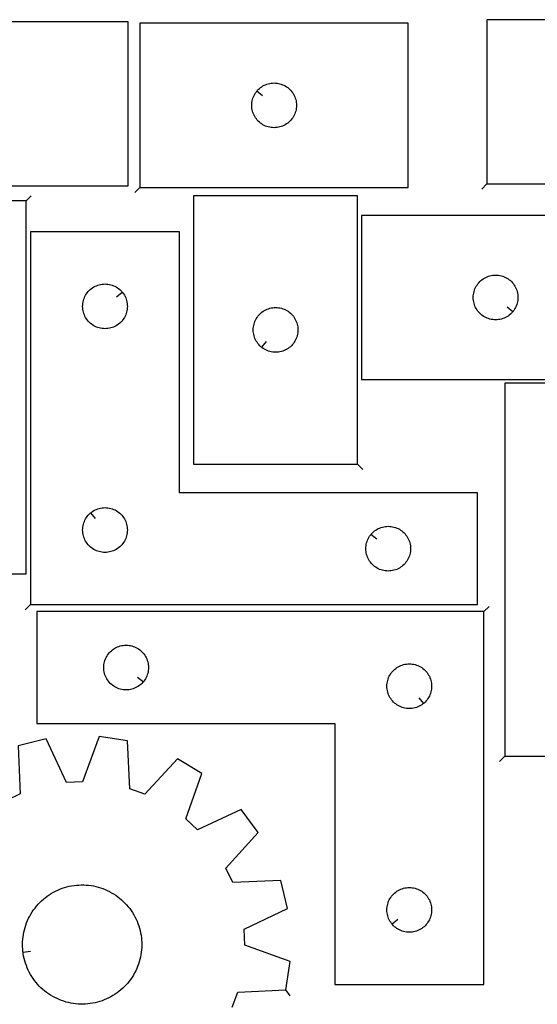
# Model space of a CAD drawing. Header units: millimetres. Extents: x 7 to 1243, y 7 to 1778.
# Tile 11 of 16: x 297 to 506, y 1382 to 1778. Entities that reach past the tile are written whole.
import ezdxf

# ---------------------------------------------------------------- set-up
doc = ezdxf.new("R2010")
doc.units = ezdxf.units.MM
doc.layers.add('CUT', color=7, linetype='CONTINUOUS', true_color=0x000000)
doc.layers.add('LEADIN', color=1, linetype='CONTINUOUS', true_color=0xff0000)

msp = doc.modelspace()

# ---------------------------------------------------------------- linework, layer by layer
at = {"layer": 'CUT'}
for points in [[(233.10549, 1711.435853), (341.10549, 1711.435853), (341.10549, 1777.435853), (233.10549, 1777.435853)], [(345.819724, 1710.848451), (453.819724, 1710.848451), (453.819724, 1776.848451), (345.819724, 1776.848451)], [(485.502524, 1712.309388), (593.502524, 1712.309388), (593.502524, 1778.309388), (485.502524, 1778.309388)], [(392.866355, 1749.554933), (393.053166, 1749.782563), (393.455763, 1750.212412), (393.885611, 1750.615009), (394.340871, 1750.988631), (394.819592, 1751.331677), (395.319724, 1751.642679), (395.839126, 1751.920305), (396.375573, 1752.163366), (396.926769, 1752.370822), (397.490352, 1752.541783), (398.063911, 1752.675518), (398.644988, 1752.771454), (399.231096, 1752.829181), (399.819724, 1752.848451), (400.408352, 1752.829181), (400.99446, 1752.771454), (401.575537, 1752.675518), (402.149095, 1752.541783), (402.712679, 1752.370822), (403.263875, 1752.163366), (403.800322, 1751.920305), (404.319724, 1751.642679), (404.819856, 1751.331677), (405.298577, 1750.988631), (405.753836, 1750.615009), (406.183685, 1750.212412), (406.586282, 1749.782563), (406.959904, 1749.327304), (407.30295, 1748.848583), (407.613952, 1748.348451), (407.891579, 1747.829049), (408.13464, 1747.292602), (408.342095, 1746.741406), (408.513056, 1746.177822), (408.646791, 1745.604264), (408.742728, 1745.023186), (408.800454, 1744.437079), (408.819724, 1743.848451), (408.800454, 1743.259823), (408.742728, 1742.673715), (408.646791, 1742.092638), (408.513056, 1741.519079), (408.342095, 1740.955495), (408.13464, 1740.4043), (407.891579, 1739.867852), (407.613952, 1739.348451), (407.30295, 1738.848319), (406.959904, 1738.369598), (406.586282, 1737.914338), (406.183685, 1737.48449), (405.753836, 1737.081892), (405.298577, 1736.708271), (404.819856, 1736.365224), (404.319724, 1736.054222), (403.800322, 1735.776596), (403.263875, 1735.533535), (402.712679, 1735.326079), (402.149095, 1735.155118), (401.575537, 1735.021383), (400.99446, 1734.925447), (400.408352, 1734.86772), (399.819724, 1734.848451), (399.231096, 1734.86772), (398.644988, 1734.925447), (398.063911, 1735.021383), (397.490352, 1735.155118), (396.926769, 1735.326079), (396.375573, 1735.533535), (395.839126, 1735.776596), (395.319724, 1736.054222), (394.819592, 1736.365224), (394.340871, 1736.708271), (393.885611, 1737.081892), (393.455763, 1737.48449), (393.053166, 1737.914338), (392.679544, 1738.369598), (392.336497, 1738.848319), (392.025495, 1739.348451), (391.747869, 1739.867852), (391.504808, 1740.4043), (391.297353, 1740.955495), (391.126391, 1741.519079), (390.992656, 1742.092638), (390.89672, 1742.673715), (390.838994, 1743.259823), (390.819724, 1743.848451), (390.838994, 1744.437079), (390.89672, 1745.023186), (390.992656, 1745.604264), (391.126391, 1746.177822), (391.297353, 1746.741406), (391.504808, 1747.292602), (391.747869, 1747.829049), (392.025495, 1748.348451), (392.336497, 1748.848583), (392.679544, 1749.327304)], [(433.419371, 1599.499048), (433.419371, 1707.499048), (367.419371, 1707.499048), (367.419371, 1599.499048)], [(299.961765, 1705.371438), (119.961765, 1705.371438), (119.961765, 1660.371438), (239.961765, 1660.371438), (239.961765, 1555.371438), (299.961765, 1555.371438)], [(542.984532, 1699.557377), (434.984532, 1699.557377), (434.984532, 1633.557377), (542.984532, 1633.557377)], [(301.749412, 1542.977261), (481.749412, 1542.977261), (481.749412, 1587.977261), (361.749412, 1587.977261), (361.749412, 1692.977261), (301.749412, 1692.977261)], [(338.702781, 1668.683744), (338.889592, 1668.456114), (339.232638, 1667.977394), (339.54364, 1667.477261), (339.821266, 1666.95786), (340.064327, 1666.421412), (340.271783, 1665.870217), (340.442744, 1665.306633), (340.576479, 1664.733074), (340.672415, 1664.151997), (340.730142, 1663.56589), (340.749412, 1662.977261), (340.730142, 1662.388633), (340.672415, 1661.802526), (340.576479, 1661.221449), (340.442744, 1660.64789), (340.271783, 1660.084306), (340.064327, 1659.533111), (339.821266, 1658.996663), (339.54364, 1658.477261), (339.232638, 1657.977129), (338.889592, 1657.498409), (338.51597, 1657.043149), (338.113373, 1656.6133), (337.683524, 1656.210703), (337.228264, 1655.837081), (336.749544, 1655.494035), (336.249412, 1655.183033), (335.73001, 1654.905407), (335.193562, 1654.662346), (334.642367, 1654.45489), (334.078783, 1654.283929), (333.505224, 1654.150194), (332.924147, 1654.054258), (332.33804, 1653.996531), (331.749412, 1653.977261), (331.160783, 1653.996531), (330.574676, 1654.054258), (329.993599, 1654.150194), (329.42004, 1654.283929), (328.856456, 1654.45489), (328.305261, 1654.662346), (327.768813, 1654.905407), (327.249412, 1655.183033), (326.749279, 1655.494035), (326.270559, 1655.837081), (325.815299, 1656.210703), (325.385451, 1656.6133), (324.982853, 1657.043149), (324.609232, 1657.498409), (324.266185, 1657.977129), (323.955183, 1658.477261), (323.677557, 1658.996663), (323.434496, 1659.533111), (323.22704, 1660.084306), (323.056079, 1660.64789), (322.922344, 1661.221449), (322.826408, 1661.802526), (322.768681, 1662.388633), (322.749412, 1662.977261), (322.768681, 1663.56589), (322.826408, 1664.151997), (322.922344, 1664.733074), (323.056079, 1665.306633), (323.22704, 1665.870217), (323.434496, 1666.421412), (323.677557, 1666.95786), (323.955183, 1667.477261), (324.266185, 1667.977394), (324.609232, 1668.456114), (324.982853, 1668.911374), (325.385451, 1669.341222), (325.815299, 1669.74382), (326.270559, 1670.117441), (326.749279, 1670.460488), (327.249412, 1670.77149), (327.768813, 1671.049116), (328.305261, 1671.292177), (328.856456, 1671.499633), (329.42004, 1671.670594), (329.993599, 1671.804329), (330.574676, 1671.900265), (331.160783, 1671.957992), (331.749412, 1671.977261), (332.33804, 1671.957992), (332.924147, 1671.900265), (333.505224, 1671.804329), (334.078783, 1671.670594), (334.642367, 1671.499633), (335.193562, 1671.292177), (335.73001, 1671.049116), (336.249412, 1670.77149), (336.749544, 1670.460488), (337.228264, 1670.117441), (337.683524, 1669.74382), (338.113373, 1669.341222), (338.51597, 1668.911374)], [(495.937901, 1660.850894), (495.75109, 1660.623265), (495.348493, 1660.193416), (494.918645, 1659.790819), (494.463385, 1659.417197), (493.984664, 1659.07415), (493.484532, 1658.763148), (492.96513, 1658.485522), (492.428683, 1658.242461), (491.877487, 1658.035006), (491.313904, 1657.864045), (490.740345, 1657.730309), (490.159268, 1657.634373), (489.57316, 1657.576647), (488.984532, 1657.557377), (488.395904, 1657.576647), (487.809796, 1657.634373), (487.228719, 1657.730309), (486.655161, 1657.864045), (486.091577, 1658.035006), (485.540381, 1658.242461), (485.003934, 1658.485522), (484.484532, 1658.763148), (483.9844, 1659.07415), (483.505679, 1659.417197), (483.05042, 1659.790819), (482.620571, 1660.193416), (482.217974, 1660.623265), (481.844352, 1661.078524), (481.501306, 1661.557245), (481.190304, 1662.057377), (480.912678, 1662.576779), (480.669616, 1663.113226), (480.462161, 1663.664422), (480.2912, 1664.228006), (480.157465, 1664.801564), (480.061528, 1665.382641), (480.003802, 1665.968749), (479.984532, 1666.557377), (480.003802, 1667.146005), (480.061528, 1667.732113), (480.157465, 1668.31319), (480.2912, 1668.886748), (480.462161, 1669.450332), (480.669616, 1670.001528), (480.912678, 1670.537975), (481.190304, 1671.057377), (481.501306, 1671.557509), (481.844352, 1672.03623), (482.217974, 1672.491489), (482.620571, 1672.921338), (483.05042, 1673.323935), (483.505679, 1673.697557), (483.9844, 1674.040604), (484.484532, 1674.351606), (485.003934, 1674.629232), (485.540381, 1674.872293), (486.091577, 1675.079748), (486.655161, 1675.250709), (487.228719, 1675.384445), (487.809796, 1675.480381), (488.395904, 1675.538107), (488.984532, 1675.557377), (489.57316, 1675.538107), (490.159268, 1675.480381), (490.740345, 1675.384445), (491.313904, 1675.250709), (491.877487, 1675.079748), (492.428683, 1674.872293), (492.96513, 1674.629232), (493.484532, 1674.351606), (493.984664, 1674.040604), (494.463385, 1673.697557), (494.918645, 1673.323935), (495.348493, 1672.921338), (495.75109, 1672.491489), (496.124712, 1672.03623), (496.467759, 1671.557509), (496.778761, 1671.057377), (497.056387, 1670.537975), (497.299448, 1670.001528), (497.506903, 1669.450332), (497.677865, 1668.886748), (497.8116, 1668.31319), (497.907536, 1667.732113), (497.965262, 1667.146005), (497.984532, 1666.557377), (497.965262, 1665.968749), (497.907536, 1665.382641), (497.8116, 1664.801564), (497.677865, 1664.228006), (497.506903, 1663.664422), (497.299448, 1663.113226), (497.056387, 1662.576779), (496.778761, 1662.057377), (496.467759, 1661.557245), (496.124712, 1661.078524)], [(394.712888, 1646.545679), (394.485259, 1646.73249), (394.05541, 1647.135087), (393.652813, 1647.564936), (393.279191, 1648.020195), (392.936144, 1648.498916), (392.625142, 1648.999048), (392.347516, 1649.51845), (392.104455, 1650.054897), (391.897, 1650.606093), (391.726039, 1651.169677), (391.592303, 1651.743235), (391.496367, 1652.324312), (391.438641, 1652.91042), (391.419371, 1653.499048), (391.438641, 1654.087676), (391.496367, 1654.673784), (391.592303, 1655.254861), (391.726039, 1655.828419), (391.897, 1656.392003), (392.104455, 1656.943199), (392.347516, 1657.479646), (392.625142, 1657.999048), (392.936144, 1658.49918), (393.279191, 1658.977901), (393.652813, 1659.43316), (394.05541, 1659.863009), (394.485259, 1660.265606), (394.940518, 1660.639228), (395.419239, 1660.982274), (395.919371, 1661.293277), (396.438773, 1661.570903), (396.97522, 1661.813964), (397.526416, 1662.021419), (398.09, 1662.19238), (398.663558, 1662.326115), (399.244635, 1662.422052), (399.830743, 1662.479778), (400.419371, 1662.499048), (401.007999, 1662.479778), (401.594107, 1662.422052), (402.175184, 1662.326115), (402.748742, 1662.19238), (403.312326, 1662.021419), (403.863522, 1661.813964), (404.399969, 1661.570903), (404.919371, 1661.293277), (405.419503, 1660.982274), (405.898224, 1660.639228), (406.353483, 1660.265606), (406.783332, 1659.863009), (407.185929, 1659.43316), (407.559551, 1658.977901), (407.902597, 1658.49918), (408.2136, 1657.999048), (408.491226, 1657.479646), (408.734287, 1656.943199), (408.941742, 1656.392003), (409.112703, 1655.828419), (409.246438, 1655.254861), (409.342375, 1654.673784), (409.400101, 1654.087676), (409.419371, 1653.499048), (409.400101, 1652.91042), (409.342375, 1652.324312), (409.246438, 1651.743235), (409.112703, 1651.169677), (408.941742, 1650.606093), (408.734287, 1650.054897), (408.491226, 1649.51845), (408.2136, 1648.999048), (407.902597, 1648.498916), (407.559551, 1648.020195), (407.185929, 1647.564936), (406.783332, 1647.135087), (406.353483, 1646.73249), (405.898224, 1646.358868), (405.419503, 1646.015821), (404.919371, 1645.704819), (404.399969, 1645.427193), (403.863522, 1645.184132), (403.312326, 1644.976677), (402.748742, 1644.805715), (402.175184, 1644.67198), (401.594107, 1644.576044), (401.007999, 1644.518318), (400.419371, 1644.499048), (399.830743, 1644.518318), (399.244635, 1644.576044), (398.663558, 1644.67198), (398.09, 1644.805715), (397.526416, 1644.976677), (396.97522, 1645.184132), (396.438773, 1645.427193), (395.919371, 1645.704819), (395.419239, 1646.015821), (394.940518, 1646.358868)], [(492.704673, 1482.023892), (672.704673, 1482.023892), (672.704673, 1527.023892), (552.704673, 1527.023892), (552.704673, 1632.023892), (492.704673, 1632.023892)], [(326.042929, 1579.930631), (326.270559, 1580.117441), (326.749279, 1580.460488), (327.249412, 1580.77149), (327.768813, 1581.049116), (328.305261, 1581.292177), (328.856456, 1581.499633), (329.42004, 1581.670594), (329.993599, 1581.804329), (330.574676, 1581.900265), (331.160783, 1581.957992), (331.749412, 1581.977261), (332.33804, 1581.957992), (332.924147, 1581.900265), (333.505224, 1581.804329), (334.078783, 1581.670594), (334.642367, 1581.499633), (335.193562, 1581.292177), (335.73001, 1581.049116), (336.249412, 1580.77149), (336.749544, 1580.460488), (337.228264, 1580.117441), (337.683524, 1579.74382), (338.113373, 1579.341222), (338.51597, 1578.911374), (338.889592, 1578.456114), (339.232638, 1577.977394), (339.54364, 1577.477261), (339.821266, 1576.95786), (340.064327, 1576.421412), (340.271783, 1575.870217), (340.442744, 1575.306633), (340.576479, 1574.733074), (340.672415, 1574.151997), (340.730142, 1573.56589), (340.749412, 1572.977261), (340.730142, 1572.388633), (340.672415, 1571.802526), (340.576479, 1571.221449), (340.442744, 1570.64789), (340.271783, 1570.084306), (340.064327, 1569.533111), (339.821266, 1568.996663), (339.54364, 1568.477261), (339.232638, 1567.977129), (338.889592, 1567.498409), (338.51597, 1567.043149), (338.113373, 1566.6133), (337.683524, 1566.210703), (337.228264, 1565.837081), (336.749544, 1565.494035), (336.249412, 1565.183033), (335.73001, 1564.905407), (335.193562, 1564.662346), (334.642367, 1564.45489), (334.078783, 1564.283929), (333.505224, 1564.150194), (332.924147, 1564.054258), (332.33804, 1563.996531), (331.749412, 1563.977261), (331.160783, 1563.996531), (330.574676, 1564.054258), (329.993599, 1564.150194), (329.42004, 1564.283929), (328.856456, 1564.45489), (328.305261, 1564.662346), (327.768813, 1564.905407), (327.249412, 1565.183033), (326.749279, 1565.494035), (326.270559, 1565.837081), (325.815299, 1566.210703), (325.385451, 1566.6133), (324.982853, 1567.043149), (324.609232, 1567.498409), (324.266185, 1567.977129), (323.955183, 1568.477261), (323.677557, 1568.996663), (323.434496, 1569.533111), (323.22704, 1570.084306), (323.056079, 1570.64789), (322.922344, 1571.221449), (322.826408, 1571.802526), (322.768681, 1572.388633), (322.749412, 1572.977261), (322.768681, 1573.56589), (322.826408, 1574.151997), (322.922344, 1574.733074), (323.056079, 1575.306633), (323.22704, 1575.870217), (323.434496, 1576.421412), (323.677557, 1576.95786), (323.955183, 1577.477261), (324.266185, 1577.977394), (324.609232, 1578.456114), (324.982853, 1578.911374), (325.385451, 1579.341222), (325.815299, 1579.74382)], [(438.796042, 1571.183744), (438.982853, 1571.411374), (439.385451, 1571.841222), (439.815299, 1572.24382), (440.270559, 1572.617441), (440.749279, 1572.960488), (441.249412, 1573.27149), (441.768813, 1573.549116), (442.305261, 1573.792177), (442.856456, 1573.999633), (443.42004, 1574.170594), (443.993599, 1574.304329), (444.574676, 1574.400265), (445.160783, 1574.457992), (445.749412, 1574.477261), (446.33804, 1574.457992), (446.924147, 1574.400265), (447.505224, 1574.304329), (448.078783, 1574.170594), (448.642367, 1573.999633), (449.193562, 1573.792177), (449.73001, 1573.549116), (450.249412, 1573.27149), (450.749544, 1572.960488), (451.228264, 1572.617441), (451.683524, 1572.24382), (452.113373, 1571.841222), (452.51597, 1571.411374), (452.889592, 1570.956114), (453.232638, 1570.477394), (453.54364, 1569.977261), (453.821266, 1569.45786), (454.064327, 1568.921412), (454.271783, 1568.370217), (454.442744, 1567.806633), (454.576479, 1567.233074), (454.672415, 1566.651997), (454.730142, 1566.06589), (454.749412, 1565.477261), (454.730142, 1564.888633), (454.672415, 1564.302526), (454.576479, 1563.721449), (454.442744, 1563.14789), (454.271783, 1562.584306), (454.064327, 1562.033111), (453.821266, 1561.496663), (453.54364, 1560.977261), (453.232638, 1560.477129), (452.889592, 1559.998409), (452.51597, 1559.543149), (452.113373, 1559.1133), (451.683524, 1558.710703), (451.228264, 1558.337081), (450.749544, 1557.994035), (450.249412, 1557.683033), (449.73001, 1557.405407), (449.193562, 1557.162346), (448.642367, 1556.95489), (448.078783, 1556.783929), (447.505224, 1556.650194), (446.924147, 1556.554258), (446.33804, 1556.496531), (445.749412, 1556.477261), (445.160783, 1556.496531), (444.574676, 1556.554258), (443.993599, 1556.650194), (443.42004, 1556.783929), (442.856456, 1556.95489), (442.305261, 1557.162346), (441.768813, 1557.405407), (441.249412, 1557.683033), (440.749279, 1557.994035), (440.270559, 1558.337081), (439.815299, 1558.710703), (439.385451, 1559.1133), (438.982853, 1559.543149), (438.609232, 1559.998409), (438.266185, 1560.477129), (437.955183, 1560.977261), (437.677557, 1561.496663), (437.434496, 1562.033111), (437.22704, 1562.584306), (437.056079, 1563.14789), (436.922344, 1563.721449), (436.826408, 1564.302526), (436.768681, 1564.888633), (436.749412, 1565.477261), (436.768681, 1566.06589), (436.826408, 1566.651997), (436.922344, 1567.233074), (437.056079, 1567.806633), (437.22704, 1568.370217), (437.434496, 1568.921412), (437.677557, 1569.45786), (437.955183, 1569.977261), (438.266185, 1570.477394), (438.609232, 1570.956114)], [(484.240635, 1540.147805), (304.240635, 1540.147805), (304.240635, 1495.147805), (424.240635, 1495.147805), (424.240635, 1390.147805), (484.240635, 1390.147805)], [(347.194004, 1511.941322), (347.007193, 1511.713692), (346.604596, 1511.283844), (346.174747, 1510.881247), (345.719488, 1510.507625), (345.240767, 1510.164578), (344.740635, 1509.853576), (344.221233, 1509.57595), (343.684786, 1509.332889), (343.13359, 1509.125434), (342.570006, 1508.954472), (341.996448, 1508.820737), (341.41537, 1508.724801), (340.829263, 1508.667075), (340.240635, 1508.647805), (339.652007, 1508.667075), (339.065899, 1508.724801), (338.484822, 1508.820737), (337.911263, 1508.954472), (337.34768, 1509.125434), (336.796484, 1509.332889), (336.260037, 1509.57595), (335.740635, 1509.853576), (335.240503, 1510.164578), (334.761782, 1510.507625), (334.306522, 1510.881247), (333.876674, 1511.283844), (333.474076, 1511.713692), (333.100455, 1512.168952), (332.757408, 1512.647673), (332.446406, 1513.147805), (332.16878, 1513.667207), (331.925719, 1514.203654), (331.718264, 1514.75485), (331.547302, 1515.318433), (331.413567, 1515.891992), (331.317631, 1516.473069), (331.259904, 1517.059177), (331.240635, 1517.647805), (331.259904, 1518.236433), (331.317631, 1518.822541), (331.413567, 1519.403618), (331.547302, 1519.977176), (331.718264, 1520.54076), (331.925719, 1521.091956), (332.16878, 1521.628403), (332.446406, 1522.147805), (332.757408, 1522.647937), (333.100455, 1523.126658), (333.474076, 1523.581917), (333.876674, 1524.011766), (334.306522, 1524.414363), (334.761782, 1524.787985), (335.240503, 1525.131031), (335.740635, 1525.442033), (336.260037, 1525.71966), (336.796484, 1525.962721), (337.34768, 1526.170176), (337.911263, 1526.341137), (338.484822, 1526.474872), (339.065899, 1526.570809), (339.652007, 1526.628535), (340.240635, 1526.647805), (340.829263, 1526.628535), (341.41537, 1526.570809), (341.996448, 1526.474872), (342.570006, 1526.341137), (343.13359, 1526.170176), (343.684786, 1525.962721), (344.221233, 1525.71966), (344.740635, 1525.442033), (345.240767, 1525.131031), (345.719488, 1524.787985), (346.174747, 1524.414363), (346.604596, 1524.011766), (347.007193, 1523.581917), (347.380815, 1523.126658), (347.723861, 1522.647937), (348.034863, 1522.147805), (348.312489, 1521.628403), (348.555551, 1521.091956), (348.763006, 1520.54076), (348.933967, 1519.977176), (349.067702, 1519.403618), (349.163638, 1518.822541), (349.221365, 1518.236433), (349.240635, 1517.647805), (349.221365, 1517.059177), (349.163638, 1516.473069), (349.067702, 1515.891992), (348.933967, 1515.318433), (348.763006, 1514.75485), (348.555551, 1514.203654), (348.312489, 1513.667207), (348.034863, 1513.147805), (347.723861, 1512.647673), (347.380815, 1512.168952)], [(459.947117, 1503.194436), (459.719488, 1503.007625), (459.240767, 1502.664578), (458.740635, 1502.353576), (458.221233, 1502.07595), (457.684786, 1501.832889), (457.13359, 1501.625434), (456.570006, 1501.454472), (455.996448, 1501.320737), (455.41537, 1501.224801), (454.829263, 1501.167075), (454.240635, 1501.147805), (453.652007, 1501.167075), (453.065899, 1501.224801), (452.484822, 1501.320737), (451.911263, 1501.454472), (451.34768, 1501.625434), (450.796484, 1501.832889), (450.260037, 1502.07595), (449.740635, 1502.353576), (449.240503, 1502.664578), (448.761782, 1503.007625), (448.306522, 1503.381247), (447.876674, 1503.783844), (447.474076, 1504.213692), (447.100455, 1504.668952), (446.757408, 1505.147673), (446.446406, 1505.647805), (446.16878, 1506.167207), (445.925719, 1506.703654), (445.718264, 1507.25485), (445.547302, 1507.818433), (445.413567, 1508.391992), (445.317631, 1508.973069), (445.259904, 1509.559177), (445.240635, 1510.147805), (445.259904, 1510.736433), (445.317631, 1511.322541), (445.413567, 1511.903618), (445.547302, 1512.477176), (445.718264, 1513.04076), (445.925719, 1513.591956), (446.16878, 1514.128403), (446.446406, 1514.647805), (446.757408, 1515.147937), (447.100455, 1515.626658), (447.474076, 1516.081917), (447.876674, 1516.511766), (448.306522, 1516.914363), (448.761782, 1517.287985), (449.240503, 1517.631031), (449.740635, 1517.942033), (450.260037, 1518.21966), (450.796484, 1518.462721), (451.34768, 1518.670176), (451.911263, 1518.841137), (452.484822, 1518.974872), (453.065899, 1519.070809), (453.652007, 1519.128535), (454.240635, 1519.147805), (454.829263, 1519.128535), (455.41537, 1519.070809), (455.996448, 1518.974872), (456.570006, 1518.841137), (457.13359, 1518.670176), (457.684786, 1518.462721), (458.221233, 1518.21966), (458.740635, 1517.942033), (459.240767, 1517.631031), (459.719488, 1517.287985), (460.174747, 1516.914363), (460.604596, 1516.511766), (461.007193, 1516.081917), (461.380815, 1515.626658), (461.723861, 1515.147937), (462.034863, 1514.647805), (462.312489, 1514.128403), (462.555551, 1513.591956), (462.763006, 1513.04076), (462.933967, 1512.477176), (463.067702, 1511.903618), (463.163638, 1511.322541), (463.221365, 1510.736433), (463.240635, 1510.147805), (463.221365, 1509.559177), (463.163638, 1508.973069), (463.067702, 1508.391992), (462.933967, 1507.818433), (462.763006, 1507.25485), (462.555551, 1506.703654), (462.312489, 1506.167207), (462.034863, 1505.647805), (461.723861, 1505.147673), (461.380815, 1504.668952), (461.007193, 1504.213692), (460.604596, 1503.783844), (460.174747, 1503.381247)], [(298.762245, 1402.935499), (298.695778, 1403.420531), (298.602522, 1404.39521), (298.5491, 1405.372881), (298.5356, 1406.351918), (298.562044, 1407.330691), (298.62839, 1408.30757), (298.734526, 1409.28093), (298.880275, 1410.249151), (299.065396, 1411.210622), (299.289579, 1412.163742), (299.552453, 1413.106924), (299.853578, 1414.038599), (300.192455, 1414.957216), (300.568519, 1415.861247), (300.981144, 1416.749186), (301.429643, 1417.619555), (301.913271, 1418.470907), (302.431221, 1419.301824), (302.982632, 1420.110923), (303.566586, 1420.896857), (304.182112, 1421.658318), (304.828184, 1422.39404), (305.503727, 1423.102797), (306.207618, 1423.783409), (306.938684, 1424.434744), (307.695708, 1425.055719), (308.477432, 1425.645298), (309.282552, 1426.202501), (310.109731, 1426.726401), (310.95759, 1427.216126), (311.824719, 1427.67086), (312.709674, 1428.089846), (313.610982, 1428.472388), (314.527144, 1428.817849), (315.456634, 1429.125653), (316.397905, 1429.395288), (317.349392, 1429.626306), (318.309509, 1429.818321), (319.276659, 1429.971015), (320.249233, 1430.084134), (321.225611, 1430.157488), (322.204168, 1430.190956), (323.183277, 1430.184482), (324.161306, 1430.138078), (325.136629, 1430.051819), (326.107622, 1429.92585), (327.072669, 1429.760381), (328.030163, 1429.555686), (328.978511, 1429.312107), (329.916135, 1429.030049), (330.841474, 1428.709981), (331.752987, 1428.352436), (332.649158, 1427.95801), (333.528496, 1427.527358), (334.389536, 1427.061198), (335.230845, 1426.560305), (336.051023, 1426.025513), (336.848706, 1425.457712), (337.622565, 1424.857847), (338.371312, 1424.226917), (339.093701, 1423.565972), (339.78853, 1422.876111), (340.454643, 1422.158484), (341.09093, 1421.414283), (341.696333, 1420.644749), (342.269844, 1419.851162), (342.810508, 1419.034843), (343.317425, 1418.19715), (343.789753, 1417.339477), (344.226704, 1416.463253), (344.627552, 1415.569936), (344.991629, 1414.661011), (345.318329, 1413.737994), (345.607109, 1412.802418), (345.857487, 1411.855842), (346.069048, 1410.899842), (346.241439, 1409.936007), (346.374372, 1408.965944), (346.467628, 1407.991265), (346.52105, 1407.013594), (346.534551, 1406.034557), (346.508106, 1405.055784), (346.44176, 1404.078905), (346.335624, 1403.105544), (346.189875, 1402.137323), (346.004754, 1401.175853), (345.780571, 1400.222733), (345.517698, 1399.279551), (345.216572, 1398.347876), (344.877695, 1397.429259), (344.501631, 1396.525228), (344.089006, 1395.637289), (343.640507, 1394.766919), (343.15688, 1393.915568), (342.638929, 1393.084651), (342.087518, 1392.275552), (341.503564, 1391.489618), (340.888039, 1390.728156), (340.241966, 1389.992435), (339.566423, 1389.283678), (338.862532, 1388.603066), (338.131466, 1387.95173), (337.374442, 1387.330756), (336.592719, 1386.741177), (335.787598, 1386.183973), (334.960419, 1385.660073), (334.11256, 1385.170349), (333.245432, 1384.715615), (332.360477, 1384.296628), (331.459168, 1383.914086), (330.543006, 1383.568626), (329.613516, 1383.260822), (328.672245, 1382.991187), (327.720759, 1382.760169), (326.760641, 1382.568153), (325.793491, 1382.415459), (324.820918, 1382.302341), (323.844539, 1382.228987), (322.865982, 1382.195519), (321.886873, 1382.201992), (320.908844, 1382.248397), (319.933521, 1382.334656), (318.962528, 1382.460625), (317.997482, 1382.626094), (317.039987, 1382.830789), (316.091639, 1383.074368), (315.154015, 1383.356426), (314.228677, 1383.676494), (313.317163, 1384.034038), (312.420992, 1384.428465), (311.541654, 1384.859117), (310.680615, 1385.325277), (309.839305, 1385.82617), (309.019127, 1386.360962), (308.221444, 1386.928763), (307.447585, 1387.528628), (306.698838, 1388.159558), (305.976449, 1388.820503), (305.28162, 1389.510364), (304.615507, 1390.227991), (303.97922, 1390.972191), (303.373817, 1391.741725), (302.800307, 1392.535313), (302.259642, 1393.351632), (301.752725, 1394.189325), (301.280397, 1395.046997), (300.843446, 1395.923221), (300.442598, 1396.816539), (300.078521, 1397.725463), (299.751821, 1398.648481), (299.463042, 1399.584057), (299.212663, 1400.530632), (299.001102, 1401.486633), (298.828712, 1402.450467)], [(447.287266, 1414.441322), (447.100455, 1414.668952), (446.757408, 1415.147673), (446.446406, 1415.647805), (446.16878, 1416.167207), (445.925719, 1416.703654), (445.718264, 1417.25485), (445.547302, 1417.818433), (445.413567, 1418.391992), (445.317631, 1418.973069), (445.259904, 1419.559177), (445.240635, 1420.147805), (445.259904, 1420.736433), (445.317631, 1421.322541), (445.413567, 1421.903618), (445.547302, 1422.477176), (445.718264, 1423.04076), (445.925719, 1423.591956), (446.16878, 1424.128403), (446.446406, 1424.647805), (446.757408, 1425.147937), (447.100455, 1425.626658), (447.474076, 1426.081917), (447.876674, 1426.511766), (448.306522, 1426.914363), (448.761782, 1427.287985), (449.240503, 1427.631031), (449.740635, 1427.942033), (450.260037, 1428.21966), (450.796484, 1428.462721), (451.34768, 1428.670176), (451.911263, 1428.841137), (452.484822, 1428.974872), (453.065899, 1429.070809), (453.652007, 1429.128535), (454.240635, 1429.147805), (454.829263, 1429.128535), (455.41537, 1429.070809), (455.996448, 1428.974872), (456.570006, 1428.841137), (457.13359, 1428.670176), (457.684786, 1428.462721), (458.221233, 1428.21966), (458.740635, 1427.942033), (459.240767, 1427.631031), (459.719488, 1427.287985), (460.174747, 1426.914363), (460.604596, 1426.511766), (461.007193, 1426.081917), (461.380815, 1425.626658), (461.723861, 1425.147937), (462.034863, 1424.647805), (462.312489, 1424.128403), (462.555551, 1423.591956), (462.763006, 1423.04076), (462.933967, 1422.477176), (463.067702, 1421.903618), (463.163638, 1421.322541), (463.221365, 1420.736433), (463.240635, 1420.147805), (463.221365, 1419.559177), (463.163638, 1418.973069), (463.067702, 1418.391992), (462.933967, 1417.818433), (462.763006, 1417.25485), (462.555551, 1416.703654), (462.312489, 1416.167207), (462.034863, 1415.647805), (461.723861, 1415.147673), (461.380815, 1414.668952), (461.007193, 1414.213692), (460.604596, 1413.783844), (460.174747, 1413.381247), (459.719488, 1413.007625), (459.240767, 1412.664578), (458.740635, 1412.353576), (458.221233, 1412.07595), (457.684786, 1411.832889), (457.13359, 1411.625434), (456.570006, 1411.454472), (455.996448, 1411.320737), (455.41537, 1411.224801), (454.829263, 1411.167075), (454.240635, 1411.147805), (453.652007, 1411.167075), (453.065899, 1411.224801), (452.484822, 1411.320737), (451.911263, 1411.454472), (451.34768, 1411.625434), (450.796484, 1411.832889), (450.260037, 1412.07595), (449.740635, 1412.353576), (449.240503, 1412.664578), (448.761782, 1413.007625), (448.306522, 1413.381247), (447.876674, 1413.783844), (447.474076, 1414.213692)]]:
    msp.add_lwpolyline(points, close=True, dxfattribs=at)
msp.add_lwpolyline([(382.997554, 1380.951227), (385.18056, 1386.999134), (404.532924, 1387.962691), (406.25744, 1399.369334), (388.054821, 1406.01065), (387.757222, 1412.433587), (405.267737, 1420.729627), (402.495849, 1431.927935), (383.1373, 1431.09787), (380.404403, 1436.918004), (393.407253, 1451.283529), (386.560955, 1460.568661), (368.99364, 1452.393585), (364.241504, 1456.724853), (370.757122, 1474.972843), (360.878702, 1480.931222), (347.777085, 1466.655716), (341.729179, 1468.838722), (340.765622, 1488.191086), (329.358978, 1489.915602), (322.717663, 1471.712983), (316.294725, 1471.415384), (307.998686, 1488.9259), (296.800378, 1486.154011), (297.630443, 1466.795462), (291.810309, 1464.062565)], dxfattribs=at)
at = {"layer": 'LEADIN'}
for p, q in [((395.185386, 1747.651753), (392.866355, 1749.554933)), ((483.381204, 1710.188068), (485.502524, 1712.309388)), ((302.083085, 1707.492758), (299.961765, 1705.371438)), ((343.698403, 1708.72713), (345.819724, 1710.848451)), ((336.383749, 1666.780564), (338.702781, 1668.683744)), ((493.61887, 1662.754074), (495.937901, 1660.850894)), ((396.616068, 1648.86471), (394.712888, 1646.545679)), ((435.540691, 1597.377728), (433.419371, 1599.499048)), ((327.946109, 1577.611599), (326.042929, 1579.930631)), ((441.115074, 1569.280564), (438.796042, 1571.183744)), ((299.628091, 1540.855941), (301.749412, 1542.977261)), ((486.361955, 1542.269125), (484.240635, 1540.147805)), ((344.874973, 1513.844502), (347.194004, 1511.941322)), ((458.043937, 1505.513467), (459.947117, 1503.194436)), ((490.583352, 1479.902572), (492.704673, 1482.023892)), ((449.606297, 1416.344502), (447.287266, 1414.441322)), ((301.734467, 1403.342801), (298.762245, 1402.935499)), ((406.3133, 1385.548097), (404.532924, 1387.962691))]:
    msp.add_line(p, q, dxfattribs=at)

doc.saveas('drawing.dxf')
